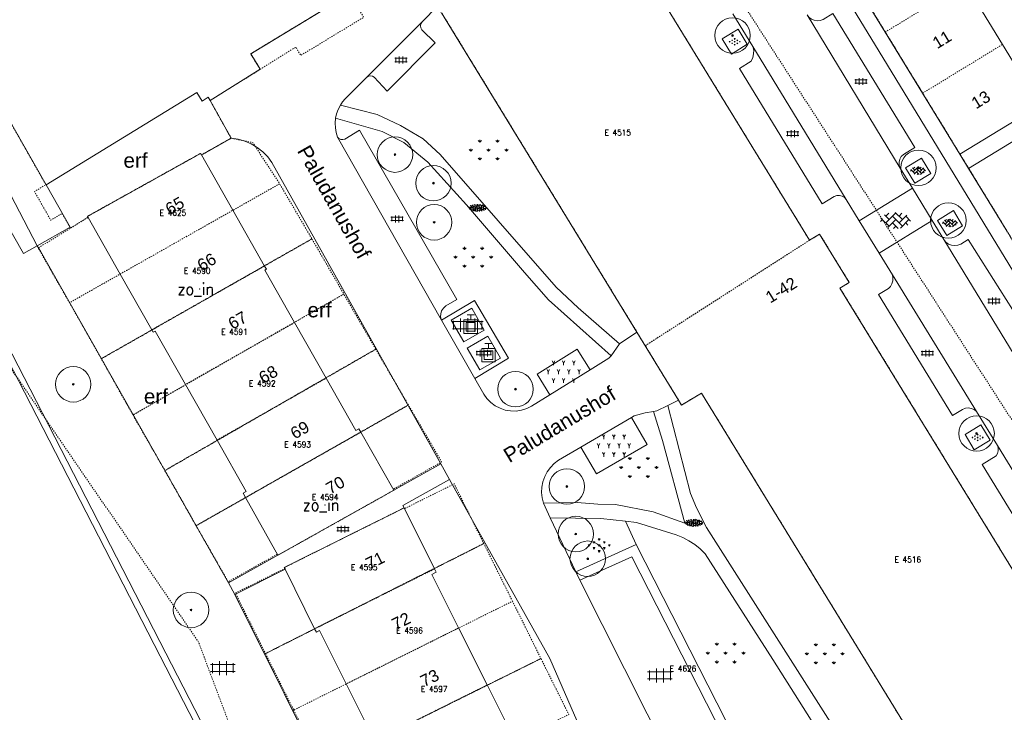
# Model space of a CAD drawing. Header units: metres. Extents: x 148648 to 148948, y 523974 to 524405.
# Tile 19 of 24: x 148797 to 148880, y 524278 to 524336. Entities that reach past the tile are written whole.
import ezdxf
from ezdxf.enums import TextEntityAlignment as Align

# ---------------------------------------------------------------- set-up
doc = ezdxf.new("R2010")
doc.units = ezdxf.units.M
doc.header["$LTSCALE"] = 0.001
doc.header["$MEASUREMENT"] = 0
doc.linetypes.add('DGN Style 2', pattern=[9.752608, 5.851565, -3.901043])
for name, color, linetype, lineweight in [('B-WE-GK-KADEMUUR-GV', 1, 'Continuous', 0), ('B-WE-GR-BEPLANTING_CULTUUR_BODEMBEDEKKER-SV', 102, 'Continuous', 0), ('B-WE-GR-BEPLANTING_CULTUUR_HEESTERS-SV', 102, 'Continuous', 0), ('B-WE-GR-BOOM-S-1000', 102, 'Continuous', 0), ('B-WE-GR-GRAS-GV', 3, 'Continuous', 0), ('B-WE-GR-GRAS-SV', 3, 'Continuous', 0), ('B-WE-GR-HAAG-GV', 102, 'Continuous', 13), ('B-WE-IE-MEUBILAIR_WEGMEUBILAIR-S-1000', 7, 'Continuous', 13), ('B-WE-OG-TOPOGRAFIE-A-1000', 7, 'Continuous', 0), ('B-WE-OG-TOPOGRAFIE-GV', 252, 'DGN Style 2', 0), ('B-WE-OG-TOPOGRAFIE-SV', 252, 'Continuous', 0), ('B-WE-OG-TOPOGRAFIE_BEBOUWING_GEBOUW-GV', 1, 'Continuous', 13), ('B-WE-OG-TOPOGRAFIE_BEBOUWING_LUIFEL-GV', 20, 'DGN Style 2', 0), ('B-WE-OG-TOPOGRAFIE_BEBOUWING_TUSSENMUUR-GV', 1, 'DGN Style 2', 0), ('B-WE-OG-TOPOGRAFIE_HUISNUMMER-A-1000', 7, 'Continuous', 0), ('B-WE-OG-TOPOGRAFIE_STRAATNAAM-A-1000', 7, 'Continuous', 0), ('B-WE-VH-VERHARDING_BETONELEMENT-SV', 252, 'Continuous', 0), ('B-WE-VH-VERHARDING_BETONSTRAATSTEEN-GV', 7, 'Continuous', 0), ('B-WE-VH-VERHARDING_BETONSTRAATSTEEN-SV', 252, 'Continuous', 0), ('B-WE-VH-VERHARDING_HALFVERHARDING_GRIND-GV', 252, 'Continuous', 0), ('B-WE-VH-VERHARDING_HALFVERHARDING_GRIND-SV', 252, 'Continuous', 0), ('B-WE-VH-VERHARDING_STRAATBAKSTEEN-GV', 252, 'Continuous', 0), ('B-WE-VH-VERHARDING_TEGEL-GV', 7, 'Continuous', 0), ('B-WE-VH-VERHARDING_TEGEL-SV', 252, 'Continuous', 0), ('BRK_NUMMER_274', 7, 'Continuous', 0), ('BRK_PERCEEL_274', 4, 'Continuous', 0)]:
    doc.layers.add(name, color=color, linetype=linetype, lineweight=lineweight)
doc.styles.add('IMGEO_Nummeraanduiding_Huisnummer', font='Arial.ttf', dxfattribs={"height": 3.4})
doc.styles.add('IMGEO_OpenbareRuimte_Weg', font='Arial.ttf', dxfattribs={"height": 4.2})
doc.styles.add('Style-Arial', font='Arial.ttf')
doc.styles.add('Style-STANDARD', font='STANDARD.shx')

# ---------------------------------------------------------------- blocks, each defined once
blk = doc.blocks.new('IMGeo-AAP')
at = {"layer": 'B-WE-IE-MEUBILAIR_WEGMEUBILAIR-S-1000'}
for p, q in [((-0.062, 0.2), (0.062, 0.2)), ((0, 0.114), (0, 0.2)), ((-0.114, -0.114), (-0.114, 0.114)), ((-0.114, 0.114), (0.114, 0.114)), ((-0.074, -0.074), (-0.074, 0.074)), ((-0.074, 0.074), (0.074, 0.074)), ((0.074, 0.074), (0.074, -0.074)), ((0.114, 0.114), (0.114, -0.114)), ((0.114, -0.114), (-0.114, -0.114)), ((0.074, -0.074), (-0.074, -0.074))]:
    blk.add_line(p, q, dxfattribs=at)
blk = doc.blocks.new('*U3')
at = {"layer": 'B-WE-GR-BOOM-S-1000', "ltscale": 0.1}
h = blk.add_hatch(color=102, dxfattribs=at)
edge = h.paths.add_edge_path()
edge.add_arc((0, 0), 0.15, 0, 360)
at = {"layer": 'B-WE-GR-BOOM-S-1000', "ltscale": 0.1, "flags": 128}
blk.add_lwpolyline([(0.15, 0, 1), (-0.15, 0, 1)], format="xyb", close=True, dxfattribs=at)
blk = doc.blocks.new('IMGeo-Boom')
at = {"layer": 'B-WE-GR-BOOM-S-1000'}
blk.add_circle((0, 0), 0.3, dxfattribs=at)
at = {"layer": 'B-WE-GR-BOOM-S-1000', "ltscale": 0.1}
blk.add_circle((0, 0), 0.015, dxfattribs=at)
at = {"layer": 'B-WE-GR-BOOM-S-1000', "ltscale": 0.1, "xscale": 0.1, "yscale": 0.1, "zscale": 0.1}
blk.add_blockref('*U3', (0, 0), dxfattribs=at)
blk = doc.blocks.new('IMGeo-Gras')
at = {"layer": 'B-WE-GR-GRAS-SV', "ltscale": 0.1}
for p, q in [((-0.0753, 0.0653), (-0.0753, 0.0853)), ((0.0753, 0.0653), (0.0753, 0.0853)), ((-0.1506, -0.01), (-0.1647, 0.0041)), ((-0.1506, -0.01), (-0.1506, 0.01)), ((-0.1506, -0.01), (-0.1365, 0.0041)), ((-0.0753, 0.0653), (-0.0892, 0.0792)), ((-0.0753, 0.0653), (-0.0612, 0.0794)), ((0, -0.01), (-0.0141, 0.0041)), ((0, -0.01), (0, 0.01)), ((0, -0.01), (0.0141, 0.0041)), ((0.0753, 0.0653), (0.0612, 0.0794)), ((0.0753, 0.0653), (0.0894, 0.0794)), ((0.1506, -0.01), (0.1365, 0.0041)), ((0.1506, -0.01), (0.1506, 0.01)), ((0.1506, -0.01), (0.1647, 0.0041)), ((-0.0753, -0.0853), (-0.0894, -0.0712)), ((-0.0753, -0.0853), (-0.0753, -0.0653)), ((-0.0753, -0.0853), (-0.0612, -0.0712)), ((0.0753, -0.0853), (0.0612, -0.0712)), ((0.0753, -0.0853), (0.0753, -0.0653)), ((0.0753, -0.0853), (0.0894, -0.0712))]:
    blk.add_line(p, q, dxfattribs=at)
blk = doc.blocks.new('IMGeo-Bodembedekkers')
at = {"layer": 'B-WE-GR-BEPLANTING_CULTUUR_BODEMBEDEKKER-SV', "ltscale": 0.1}
for p, q in [((-0.0866, -0.0125), (-0.0938, 0)), ((-0.0866, -0.0125), (-0.0794, 0)), ((-0.0433, 0.0125), (-0.0505, 0.025)), ((-0.0361, 0.025), (-0.0505, 0.025)), ((-0.0433, 0.0125), (-0.0361, 0.025)), ((0, 0.0375), (-0.0072, 0.05)), ((0.0072, 0.05), (-0.0072, 0.05)), ((0, -0.0125), (-0.0072, 0)), ((0.0072, 0), (-0.0072, 0)), ((0, 0.0375), (0.0072, 0.05)), ((0, -0.0125), (0.0072, 0)), ((0.0433, 0.0125), (0.0361, 0.025)), ((0.0505, 0.025), (0.0361, 0.025)), ((0.0433, 0.0125), (0.0505, 0.025)), ((0.0938, 0), (0.0794, 0)), ((0.0866, -0.0125), (0.0938, 0)), ((-0.0794, 0), (-0.0938, 0)), ((-0.0433, -0.0375), (-0.0505, -0.025)), ((-0.0361, -0.025), (-0.0505, -0.025)), ((-0.0433, -0.0375), (-0.0361, -0.025)), ((0, -0.0625), (-0.0072, -0.05)), ((0.0072, -0.05), (-0.0072, -0.05)), ((0, -0.0625), (0.0072, -0.05)), ((0.0433, -0.0375), (0.0361, -0.025)), ((0.0505, -0.025), (0.0361, -0.025)), ((0.0433, -0.0375), (0.0505, -0.025)), ((0.0866, -0.0125), (0.0794, 0))]:
    blk.add_line(p, q, dxfattribs=at)
blk = doc.blocks.new('IMGeo-Heesters')
at = {"layer": 'B-WE-GR-BEPLANTING_CULTUUR_HEESTERS-SV'}
for p, q in [((-0.0866, 0.075), (-0.0974, 0.0938)), ((-0.0866, 0.075), (-0.0758, 0.0938)), ((0, 0.075), (-0.0108, 0.0938)), ((0, 0.075), (0.0108, 0.0938)), ((0.0866, 0.075), (0.0758, 0.0938)), ((0.0866, 0.075), (0.0974, 0.0938)), ((-0.1299, 0), (-0.1407, 0.0188)), ((-0.1299, 0), (-0.1191, 0.0188)), ((-0.0866, 0.075), (-0.0866, 0.0562)), ((-0.0433, 0), (-0.0541, 0.0188)), ((-0.0433, 0), (-0.0325, 0.0188)), ((0, 0.075), (0, 0.0562)), ((0.0433, 0), (0.0325, 0.0188)), ((0.0433, 0), (0.0541, 0.0188)), ((0.0866, 0.075), (0.0866, 0.0562)), ((0.1299, 0), (0.1191, 0.0188)), ((0.1299, 0), (0.1407, 0.0188)), ((-0.1299, 0), (-0.1299, -0.0188)), ((-0.0866, -0.075), (-0.0974, -0.0562)), ((-0.0866, -0.075), (-0.0758, -0.0562)), ((-0.0866, -0.075), (-0.0866, -0.0938)), ((-0.0433, 0), (-0.0433, -0.0188)), ((0, -0.075), (-0.0108, -0.0562)), ((0, -0.075), (0.0108, -0.0562)), ((0, -0.075), (0, -0.0938)), ((0.0433, 0), (0.0433, -0.0188)), ((0.0866, -0.075), (0.0758, -0.0562)), ((0.0866, -0.075), (0.0974, -0.0562)), ((0.0866, -0.075), (0.0866, -0.0938)), ((0.1299, 0), (0.1299, -0.0188))]:
    blk.add_line(p, q, dxfattribs=at)
blk = doc.blocks.new('IMGeo-Erf')
at = {"layer": 'B-WE-OG-TOPOGRAFIE-SV', "style": 'Style-Arial'}
blk.add_text('erf', height=0.25, dxfattribs=at).set_placement((-0.027, 0), align=Align.MIDDLE_CENTER)
blk = doc.blocks.new('IMGeo-Betonelement')
at = {"layer": 'B-WE-VH-VERHARDING_BETONELEMENT-SV'}
for p, q in [((-0.217, 0.05), (-0.2, 0.05)), ((-0.2, 0.05), (-0.2, 0.06)), ((-0.2, -0.05), (-0.2, 0.05)), ((-0.2, 0.05), (-0.1, 0.05)), ((-0.1, 0.05), (-0.1, 0.092)), ((-0.1, -0.05), (-0.1, 0.05)), ((-0.1, 0.05), (0, 0.05)), ((0, 0.05), (0, 0.1)), ((0, -0.05), (0, 0.05)), ((0, 0.05), (0.1, 0.05)), ((0.1, 0.05), (0.1, 0.092)), ((0.1, -0.05), (0.1, 0.05)), ((0.1, 0.05), (0.2, 0.05)), ((0.2, 0.05), (0.2, 0.06)), ((0.2, -0.05), (0.2, 0.05)), ((0.2, 0.05), (0.217, 0.05)), ((-0.217, -0.05), (-0.2, -0.05)), ((-0.2, -0.06), (-0.2, -0.05)), ((-0.2, -0.05), (-0.1, -0.05)), ((-0.1, -0.092), (-0.1, -0.05)), ((-0.1, -0.05), (0, -0.05)), ((0, -0.1), (0, -0.05)), ((0, -0.05), (0.1, -0.05)), ((0.1, -0.092), (0.1, -0.05)), ((0.1, -0.05), (0.2, -0.05)), ((0.2, -0.06), (0.2, -0.05)), ((0.2, -0.05), (0.217, -0.05))]:
    blk.add_line(p, q, dxfattribs=at)
blk = doc.blocks.new('IMGeo-Betonstraatstenen')
at = {"layer": 'B-WE-VH-VERHARDING_BETONSTRAATSTEEN-SV'}
for p, q in [((-0.216, -0.014), (-0.186, 0.016)), ((-0.208, 0.037), (-0.093, -0.078)), ((-0.158, 0.081), (-0.093, 0.016)), ((-0.14, -0.031), (0, 0.109)), ((-0.14, 0.062), (-0.098, 0.104)), ((-0.111, -0.096), (0, 0.016)), ((-0.047, 0.062), (0.093, -0.078)), ((-0.006, 0.115), (0.093, 0.016)), ((0.047, 0.062), (0.088, 0.104)), ((0.047, -0.031), (0.155, 0.077)), ((0.066, -0.104), (0.186, 0.016)), ((0.14, 0.062), (0.208, -0.006)), ((-0.047, -0.031), (0.032, -0.109)), ((-0.032, -0.11), (0, -0.078)), ((0.14, -0.031), (0.171, -0.062))]:
    blk.add_line(p, q, dxfattribs=at)
blk = doc.blocks.new('IMGeo-Grind')
at = {"layer": 'B-WE-VH-VERHARDING_HALFVERHARDING_GRIND-SV', "ltscale": 0.1}
for p, q in [((-0.246, 0.032), (-0.236, 0.014)), ((-0.236, 0.013), (-0.212, 0.006)), ((-0.21, 0.004), (-0.23, -0.003)), ((-0.188, 0.049), (-0.212, 0.056)), ((-0.212, 0.006), (-0.188, 0.013)), ((-0.197, -0.006), (-0.211, 0.002)), ((-0.193, 0.055), (-0.194, 0.071)), ((-0.178, 0.044), (-0.193, 0.053)), ((-0.189, 0.012), (-0.179, 0.03)), ((-0.178, 0.032), (-0.188, 0.05)), ((-0.18, -0.006), (-0.163, 0.008)), ((-0.178, 0.046), (-0.158, 0.052)), ((-0.172, 0.027), (-0.171, 0.046)), ((-0.17, 0.044), (-0.155, 0.052)), ((-0.157, 0.011), (-0.17, 0.025)), ((-0.144, 0.002), (-0.165, 0.009)), ((-0.159, 0.012), (-0.14, 0.006)), ((-0.158, 0.053), (-0.145, 0.068)), ((-0.138, 0.047), (-0.156, 0.052)), ((-0.146, 0.068), (-0.147, 0.085)), ((-0.128, -0.022), (-0.141, 0.002)), ((-0.14, 0.006), (-0.125, 0.013)), ((-0.121, 0.029), (-0.136, 0.046)), ((-0.134, 0.057), (-0.131, 0.084)), ((-0.133, 0.056), (-0.12, 0.033)), ((-0.118, 0.011), (-0.128, -0.007)), ((-0.125, 0.015), (-0.124, 0.031)), ((-0.12, 0.032), (-0.099, 0.025)), ((-0.093, 0.02), (-0.117, 0.012)), ((-0.099, 0.026), (-0.082, 0.04)), ((-0.069, 0.012), (-0.093, 0.019)), ((-0.079, 0.068), (-0.092, 0.091)), ((-0.083, 0.039), (-0.08, 0.066)), ((-0.068, 0.1), (-0.078, 0.082)), ((-0.078, 0.084), (-0.068, 0.066)), ((-0.075, 0.034), (-0.061, 0.05)), ((-0.074, 0.018), (-0.075, 0.034)), ((-0.059, 0.007), (-0.074, 0.016)), ((-0.06, -0.005), (-0.069, 0.013)), ((-0.068, 0.065), (-0.044, 0.058)), ((-0.042, 0.056), (-0.062, 0.05)), ((-0.059, 0.009), (-0.039, 0.015)), ((-0.053, -0.009), (-0.052, 0.009)), ((-0.051, 0.008), (-0.037, 0.015)), ((-0.044, 0.058), (-0.02, 0.066)), ((-0.029, 0.046), (-0.043, 0.054)), ((-0.039, 0.016), (-0.026, 0.031)), ((-0.02, 0.01), (-0.037, 0.015)), ((-0.027, 0.031), (-0.029, 0.048)), ((-0.021, 0.065), (-0.011, 0.082)), ((-0.01, 0.084), (-0.02, 0.102)), ((-0.002, -0.008), (-0.017, 0.009)), ((-0.015, 0.02), (-0.012, 0.047)), ((-0.014, 0.02), (-0.001, -0.004)), ((-0.012, 0.046), (0.005, 0.061)), ((-0.004, 0.08), (-0.002, 0.098)), ((0.011, 0.063), (-0.002, 0.077)), ((0.025, 0.054), (0.003, 0.061)), ((0.009, 0.064), (0.028, 0.058)), ((0.02, -0.011), (0.037, 0.003)), ((0.04, 0.031), (0.027, 0.054)), ((0.028, 0.058), (0.043, 0.066)), ((0.047, 0.081), (0.032, 0.098)), ((0.036, 0.002), (0.039, 0.029)), ((0.05, 0.063), (0.041, 0.046)), ((0.041, 0.047), (0.051, 0.03)), ((0.043, 0.067), (0.044, 0.083)), ((0.044, -0.003), (0.057, 0.013)), ((0.048, 0.084), (0.069, 0.078)), ((0.075, 0.072), (0.051, 0.064)), ((0.051, 0.028), (0.075, 0.021)), ((0.076, 0.019), (0.057, 0.013)), ((0.069, 0.078), (0.086, 0.093)), ((0.099, 0.064), (0.075, 0.071)), ((0.075, 0.021), (0.099, 0.029)), ((0.09, 0.009), (0.076, 0.017)), ((0.092, -0.006), (0.09, 0.012)), ((0.094, 0.07), (0.093, 0.086)), ((0.109, 0.06), (0.094, 0.068)), ((0.098, 0.028), (0.108, 0.046)), ((0.108, 0.047), (0.099, 0.065)), ((0.104, -0.017), (0.107, 0.01)), ((0.107, 0.009), (0.124, 0.024)), ((0.109, 0.062), (0.129, 0.068)), ((0.115, 0.043), (0.116, 0.061)), ((0.117, 0.06), (0.132, 0.067)), ((0.13, 0.026), (0.117, 0.041)), ((0.143, 0.017), (0.122, 0.024)), ((0.127, 0.027), (0.147, 0.021)), ((0.129, 0.068), (0.142, 0.083)), ((0.149, 0.062), (0.131, 0.067)), ((0.159, -0.006), (0.146, 0.017)), ((0.147, 0.021), (0.162, 0.029)), ((0.166, 0.044), (0.151, 0.061)), ((0.154, 0.072), (0.167, 0.048)), ((0.169, 0.026), (0.159, 0.009)), ((0.16, 0.01), (0.17, -0.007)), ((0.162, 0.03), (0.163, 0.047)), ((0.167, 0.047), (0.188, 0.041)), ((0.194, 0.035), (0.17, 0.027)), ((0.188, 0.041), (0.205, 0.056)), ((0.218, 0.027), (0.194, 0.034)), ((0.213, 0.034), (0.211, 0.049)), ((0.228, 0.023), (0.213, 0.031)), ((0.227, 0.01), (0.217, 0.028)), ((0.217, -0.009), (0.227, 0.009)), ((0.233, 0.006), (0.235, 0.024)), ((0.249, -0.011), (0.236, 0.004)), ((-0.243, -0.018), (-0.229, -0.002)), ((-0.227, -0.043), (-0.207, -0.037)), ((-0.22, -0.045), (-0.205, -0.037)), ((-0.207, -0.036), (-0.194, -0.021)), ((-0.188, -0.043), (-0.205, -0.037)), ((-0.195, -0.021), (-0.197, -0.004)), ((-0.17, -0.06), (-0.185, -0.043)), ((-0.183, -0.033), (-0.18, -0.006)), ((-0.182, -0.033), (-0.169, -0.056)), ((-0.174, -0.075), (-0.173, -0.058)), ((-0.17, -0.057), (-0.148, -0.064)), ((-0.142, -0.07), (-0.166, -0.077)), ((-0.148, -0.063), (-0.131, -0.049)), ((-0.118, -0.078), (-0.142, -0.07)), ((-0.132, -0.05), (-0.129, -0.023)), ((-0.127, -0.005), (-0.117, -0.023)), ((-0.123, -0.071), (-0.125, -0.055)), ((-0.124, -0.055), (-0.111, -0.039)), ((-0.108, -0.082), (-0.123, -0.073)), ((-0.109, -0.094), (-0.119, -0.076)), ((-0.117, -0.024), (-0.093, -0.031)), ((-0.092, -0.033), (-0.111, -0.039)), ((-0.108, -0.08), (-0.089, -0.074)), ((-0.103, -0.099), (-0.101, -0.08)), ((-0.101, -0.082), (-0.086, -0.074)), ((-0.093, -0.031), (-0.069, -0.023)), ((-0.078, -0.043), (-0.092, -0.035)), ((-0.088, -0.073), (-0.076, -0.058)), ((-0.069, -0.08), (-0.086, -0.074)), ((-0.076, -0.058), (-0.078, -0.041)), ((-0.07, -0.024), (-0.06, -0.007)), ((-0.051, -0.097), (-0.066, -0.08)), ((-0.064, -0.069), (-0.061, -0.043)), ((-0.063, -0.07), (-0.05, -0.093)), ((-0.061, -0.043), (-0.044, -0.028)), ((-0.038, -0.026), (-0.051, -0.012)), ((-0.051, -0.094), (-0.03, -0.101)), ((-0.025, -0.035), (-0.046, -0.028)), ((-0.041, -0.025), (-0.021, -0.031)), ((-0.029, -0.1), (-0.012, -0.086)), ((-0.01, -0.058), (-0.023, -0.035)), ((-0.021, -0.031), (-0.006, -0.024)), ((-0.013, -0.087), (-0.01, -0.06)), ((0.001, -0.026), (-0.009, -0.044)), ((-0.008, -0.042), (0.002, -0.06)), ((-0.006, -0.022), (-0.005, -0.006)), ((-0.004, -0.108), (-0.006, -0.092)), ((-0.005, -0.092), (0.008, -0.076)), ((-0.001, -0.005), (0.02, -0.011)), ((0.026, -0.017), (0.002, -0.025)), ((0.002, -0.061), (0.026, -0.068)), ((0.027, -0.07), (0.008, -0.076)), ((0.05, -0.025), (0.026, -0.018)), ((0.026, -0.068), (0.05, -0.06)), ((0.041, -0.08), (0.027, -0.072)), ((0.043, -0.095), (0.041, -0.078)), ((0.045, -0.019), (0.043, -0.003)), ((0.06, -0.029), (0.045, -0.021)), ((0.059, -0.042), (0.049, -0.024)), ((0.049, -0.061), (0.059, -0.044)), ((0.055, -0.106), (0.057, -0.079)), ((0.058, -0.08), (0.075, -0.065)), ((0.06, -0.028), (0.079, -0.021)), ((0.065, -0.046), (0.067, -0.028)), ((0.067, -0.029), (0.082, -0.022)), ((0.081, -0.063), (0.068, -0.049)), ((0.094, -0.072), (0.073, -0.065)), ((0.078, -0.062), (0.098, -0.068)), ((0.08, -0.021), (0.093, -0.006)), ((0.099, -0.027), (0.082, -0.022)), ((0.109, -0.095), (0.096, -0.072)), ((0.098, -0.068), (0.113, -0.06)), ((0.117, -0.045), (0.102, -0.028)), ((0.105, -0.017), (0.118, -0.041)), ((0.12, -0.063), (0.11, -0.081)), ((0.111, -0.079), (0.121, -0.097)), ((0.112, -0.059), (0.114, -0.043)), ((0.117, -0.042), (0.139, -0.048)), ((0.145, -0.054), (0.121, -0.062)), ((0.139, -0.048), (0.156, -0.033)), ((0.168, -0.062), (0.145, -0.055)), ((0.155, -0.035), (0.158, -0.008)), ((0.164, -0.056), (0.162, -0.04)), ((0.163, -0.04), (0.176, -0.024)), ((0.179, -0.066), (0.164, -0.058)), ((0.178, -0.079), (0.168, -0.061)), ((0.17, -0.009), (0.194, -0.016)), ((0.195, -0.018), (0.176, -0.024)), ((0.179, -0.064), (0.198, -0.058)), ((0.194, -0.016), (0.218, -0.008)), ((0.209, -0.028), (0.195, -0.02)), ((0.199, -0.058), (0.211, -0.043)), ((0.211, -0.043), (0.209, -0.025)), ((0.223, -0.054), (0.225, -0.027)), ((0.226, -0.028), (0.243, -0.013))]:
    blk.add_line(p, q, dxfattribs=at)
blk = doc.blocks.new('IMGeo-Tegels')
at = {"layer": 'B-WE-VH-VERHARDING_TEGEL-SV'}
for p, q in [((-0.173, 0.05), (0.173, 0.05)), ((-0.145, 0.069), (-0.145, -0.069)), ((-0.048, 0.098), (-0.048, -0.098)), ((0.05, 0.098), (0.05, -0.098)), ((0.147, 0.068), (0.147, -0.068)), ((-0.175, -0.048), (0.175, -0.048))]:
    blk.add_line(p, q, dxfattribs=at)

msp = doc.modelspace()

# ---------------------------------------------------------------- linework, layer by layer
at = {"layer": 'B-WE-GK-KADEMUUR-GV', "flags": 128}
for points in [[(148782.967, 524332.961), (148797.008, 524305.849), (148808.982, 524282.515), (148814.397, 524271.996), (148816.831, 524267.268), (148817.677, 524265.197), (148823.008, 524252.146), (148829.37, 524236.379), (148835.656, 524220.949), (148836.686, 524218.467)], [(148837.176, 524218.676), (148836.166, 524221.157), (148829.88, 524236.585), (148823.518, 524252.353), (148818.186, 524265.405), (148817.331, 524267.498), (148814.886, 524272.248), (148809.472, 524282.766), (148797.496, 524306.101), (148793.432, 524313.95), (148783.51, 524333.108)]]:
    msp.add_lwpolyline(points, dxfattribs=at)
at = {"layer": 'B-WE-GR-GRAS-GV', "flags": 128}
for points in [[(148831.038, 524336.037), (148831.003, 524335.858), (148831.036, 524335.679), (148831.132, 524335.524)], [(148841.96, 524304.642), (148840.873, 524306.391), (148844.271, 524308.502), (148845.358, 524306.753)], [(148848.841, 524302.699), (148850.166, 524300.431), (148845.89, 524297.934), (148844.565, 524300.202)], [(148848.352, 524293.936), (148849.237, 524291.976)]]:
    msp.add_lwpolyline(points, dxfattribs=at)
at = {"layer": 'B-WE-GR-HAAG-GV', "flags": 128}
for points in [[(148849.237, 524291.976), (148844.151, 524289.661)], [(148859.098, 524272.641), (148849.237, 524291.976)], [(148844.494, 524288.938), (148848.872, 524290.931), (148858.019, 524272.996), (148854.488, 524271.233), (148854.281, 524271.073), (148854.118, 524270.869), (148854.008, 524270.632), (148853.957, 524270.375), (148853.968, 524270.114)], [(148844.151, 524289.661), (148844.494, 524288.938)]]:
    msp.add_lwpolyline(points, dxfattribs=at)
at = {"layer": 'B-WE-IE-MEUBILAIR_WEGMEUBILAIR-S-1000'}
for p in [(148812.341, 524313.581), (148822.933, 524295.318)]:
    msp.add_point(p, dxfattribs=at)
at = {"layer": 'B-WE-OG-TOPOGRAFIE-GV', "flags": 128}
for points in [[(148814.987, 524326.351), (148812.487, 524324.933)], [(148802.888, 524319.645), (148801.407, 524318.737), (148801.365, 524318.813)]]:
    msp.add_lwpolyline(points, dxfattribs=at)
at = {"layer": 'B-WE-OG-TOPOGRAFIE_BEBOUWING_GEBOUW-GV', "flags": 128}
for points in [[(148893.62, 524269.381), (148866.484, 524313.665), (148867.267, 524314.144), (148864.76, 524318.235), (148863.91, 524317.714), (148846.846, 524345.562)], [(148813.219, 524329.536), (148817.454, 524332.179), (148816.649, 524333.49), (148829.978, 524341.574), (148832.454, 524337.521)], [(148867.155, 524340.499), (148870.313, 524335.328)], [(148880.238, 524334.288), (148877.079, 524339.46)], [(148832.79, 524336.972), (148849.313, 524309.932)], [(148870.313, 524335.328), (148873.472, 524330.156)], [(148876.63, 524324.985), (148883.396, 524329.117), (148880.238, 524334.288)], [(148799.336, 524322.393), (148812.095, 524330.211), (148812.534, 524329.495), (148813.062, 524329.819), (148813.219, 524329.536)], [(148873.472, 524330.156), (148876.63, 524324.985)], [(148795.503, 524329.157), (148799.336, 524322.393)], [(148887.58, 524322.915), (148884.419, 524328.089), (148877.366, 524323.78)], [(148812.487, 524324.933), (148812.412, 524325.064), (148802.839, 524319.732), (148802.888, 524319.645)], [(148815.142, 524320.25), (148812.487, 524324.933)], [(148877.366, 524323.78), (148880.527, 524318.606)], [(148802.888, 524319.645), (148805.608, 524314.847)], [(148817.816, 524315.532), (148815.142, 524320.25)], [(148820.353, 524310.737), (148817.837, 524315.176), (148817.974, 524315.254), (148817.816, 524315.532)], [(148805.608, 524314.847), (148808.282, 524310.129)], [(148823.022, 524306.028), (148820.353, 524310.737)], [(148808.282, 524310.129), (148808.4, 524309.922), (148808.574, 524310.021), (148811.13, 524305.51)], [(148849.313, 524309.932), (148852.832, 524304.173)], [(148811.13, 524305.51), (148813.799, 524300.801)], [(148825.961, 524301.472), (148825.803, 524301.751), (148825.533, 524301.598), (148823.022, 524306.028)], [(148852.832, 524304.173), (148853.081, 524303.766), (148854.772, 524304.78), (148878.475, 524266.098)], [(148828.749, 524296.552), (148825.961, 524301.472)], [(148813.799, 524300.801), (148816.27, 524296.443), (148816.009, 524296.295), (148816.206, 524295.943)], [(148818.949, 524291.054), (148828.749, 524296.552)], [(148816.206, 524295.943), (148818.949, 524291.054)], [(148829.62, 524295.061), (148819.48, 524290.004), (148819.55, 524289.864)], [(148832.197, 524289.896), (148829.62, 524295.061)], [(148819.55, 524289.864), (148822.057, 524284.838)], [(148834.232, 524284.903), (148831.974, 524289.429), (148832.339, 524289.611), (148832.197, 524289.896)], [(148822.057, 524284.838), (148822.199, 524284.554), (148822.467, 524284.688), (148824.725, 524280.161)], [(148836.64, 524280.073), (148834.232, 524284.903)], [(148824.725, 524280.161), (148827.133, 524275.332)], [(148839.322, 524275.425), (148839.18, 524275.71), (148838.889, 524275.565), (148836.64, 524280.073)]]:
    msp.add_lwpolyline(points, dxfattribs=at)
at = {"layer": 'B-WE-OG-TOPOGRAFIE_BEBOUWING_LUIFEL-GV', "flags": 128}
msp.add_lwpolyline([(148817.454, 524332.179), (148820.462, 524334.057), (148820.89, 524333.36), (148826.207, 524336.585), (148825.738, 524337.349), (148830.676, 524340.431), (148829.978, 524341.574), (148816.649, 524333.49), (148817.454, 524332.179)], dxfattribs=at)
at = {"layer": 'B-WE-OG-TOPOGRAFIE_BEBOUWING_TUSSENMUUR-GV', "flags": 128}
for points in [[(148870.313, 524335.328), (148877.079, 524339.46)], [(148873.472, 524330.156), (148880.238, 524334.288)], [(148805.608, 524314.847), (148815.142, 524320.25)], [(148808.282, 524310.129), (148817.816, 524315.532)], [(148820.353, 524310.737), (148811.13, 524305.51)], [(148813.799, 524300.801), (148823.022, 524306.028)], [(148825.961, 524301.472), (148816.206, 524295.943)], [(148822.057, 524284.838), (148832.197, 524289.896)], [(148834.232, 524284.903), (148824.725, 524280.161)], [(148836.64, 524280.073), (148827.133, 524275.332)]]:
    msp.add_lwpolyline(points, dxfattribs=at)
at = {"layer": 'B-WE-VH-VERHARDING_BETONSTRAATSTEEN-GV', "flags": 128}
for points in [[(148832.454, 524337.521), (148831.136, 524336.191)], [(148826.48, 524331.517), (148831.136, 524336.191)], [(148826.48, 524331.517), (148824.648, 524329.692), (148824.423, 524329.429), (148824.23, 524329.141)], [(148814.987, 524326.351), (148813.219, 524329.536)], [(148823.831, 524328.031), (148823.916, 524328.417), (148824.05, 524328.789), (148824.23, 524329.141)], [(148823.831, 524328.031), (148823.795, 524327.633), (148823.812, 524327.234), (148823.879, 524326.84), (148823.991, 524326.442)], [(148832.72, 524298.778), (148818.438, 524324.301), (148818.084, 524324.778), (148817.671, 524325.205), (148817.205, 524325.573), (148816.694, 524325.876), (148816.148, 524326.109), (148815.575, 524326.269), (148814.987, 524326.351)], [(148832.773, 524310.958), (148823.991, 524326.442)], [(148872.61, 524322.125), (148874.29, 524319.374)], [(148869.793, 524316.618), (148868.109, 524319.367)], [(148835.614, 524306.004), (148832.773, 524310.958)], [(148847.851, 524308.953), (148849.313, 524309.932)], [(148847.851, 524308.953), (148847.143, 524307.936)], [(148845.358, 524306.753), (148846.928, 524307.728), (148847.143, 524307.936)], [(148841.96, 524304.642), (148845.358, 524306.753)], [(148835.614, 524306.004), (148836.366, 524304.692), (148836.631, 524304.313), (148836.953, 524303.981), (148837.323, 524303.704), (148837.733, 524303.488), (148838.171, 524303.34), (148838.627, 524303.263), (148839.089, 524303.258), (148839.547, 524303.327), (148839.988, 524303.466), (148840.401, 524303.674), (148841.96, 524304.642)], [(148850.704, 524303.226), (148851.005, 524303.279), (148851.927, 524303.729)], [(148852.832, 524304.173), (148851.927, 524303.729)], [(148850.704, 524303.226), (148850.016, 524303.092), (148849.09, 524302.845), (148848.841, 524302.699)], [(148848.841, 524302.699), (148844.565, 524300.202)], [(148844.565, 524300.202), (148842.677, 524299.099), (148842.314, 524298.818), (148841.995, 524298.488), (148841.727, 524298.116), (148841.515, 524297.709), (148841.363, 524297.276), (148841.274, 524296.826), (148841.251, 524296.368), (148841.294, 524295.911), (148841.402, 524295.465)], [(148832.72, 524298.778), (148833.454, 524297.469)], [(148858.417, 524230.1), (148863.186, 524231.986), (148862.531, 524233.512), (148857.206, 524245.923), (148848.595, 524267.025), (148841.942, 524282.324), (148833.454, 524297.469)], [(148841.987, 524294.23), (148841.402, 524295.465)], [(148841.987, 524294.23), (148844.151, 524289.661)], [(148853.968, 524270.114), (148844.494, 524288.938)]]:
    msp.add_lwpolyline(points, dxfattribs=at)
at = {"layer": 'B-WE-VH-VERHARDING_HALFVERHARDING_GRIND-GV', "flags": 128}
for points in [[(148824.23, 524329.141), (148827.333, 524328.352), (148829.325, 524327.424), (148831.241, 524326.298), (148832.661, 524324.972), (148842.469, 524313.733), (148844.355, 524311.986), (148847.851, 524308.953)], [(148847.143, 524307.936), (148841.832, 524312.674), (148839.792, 524314.974), (148834.885, 524320.711), (148831.627, 524324.312), (148829.594, 524325.977), (148827.763, 524326.913), (148823.831, 524328.031)], [(148851.927, 524303.729), (148853.829, 524296.292), (148854.351, 524295.062), (148855.201, 524293.393), (148866.847, 524275.103)], [(148841.402, 524295.465), (148844.253, 524295.516), (148845.992, 524295.378), (148847.486, 524295.342), (148850.681, 524294.728), (148853.376, 524293.767), (148851.479, 524300.759), (148850.704, 524303.226)], [(148848.352, 524293.936), (148846.259, 524294.168), (148841.987, 524294.23)], [(148865.271, 524275.165), (148860.798, 524282.224), (148855.07, 524291.167), (148854.652, 524291.583), (148854.197, 524291.957), (148853.707, 524292.285), (148853.187, 524292.565), (148852.643, 524292.792), (148849.275, 524293.834), (148848.352, 524293.936)]]:
    msp.add_lwpolyline(points, dxfattribs=at)
at = {"layer": 'B-WE-VH-VERHARDING_STRAATBAKSTEEN-GV', "flags": 128}
for points in [[(148919.175, 524255.366), (148918.165, 524254.744), (148904.198, 524277.403), (148887.82, 524304.13), (148869.091, 524334.843), (148854.052, 524359.495), (148855.151, 524360.154)], [(148859.128, 524334.107), (148857.424, 524336.887)], [(148871.576, 524323.82), (148863.709, 524336.778)], [(148859.128, 524334.107), (148867.01, 524321.161)], [(148876.63, 524324.985), (148877.366, 524323.78)], [(148872.61, 524322.125), (148871.576, 524323.82)], [(148868.109, 524319.367), (148872.61, 524322.125)], [(148868.109, 524319.367), (148867.01, 524321.161)], [(148869.793, 524316.618), (148874.29, 524319.374)], [(148874.29, 524319.374), (148875.272, 524317.766)], [(148882.545, 524305.837), (148875.272, 524317.766)], [(148870.916, 524314.786), (148869.793, 524316.618)], [(148878.026, 524303.226), (148870.916, 524314.786)], [(148879.799, 524300.333), (148878.026, 524303.226)], [(148879.799, 524300.333), (148886.871, 524288.784)]]:
    msp.add_lwpolyline(points, dxfattribs=at)
at = {"layer": 'B-WE-VH-VERHARDING_TEGEL-GV', "flags": 128}
for points in [[(148798.59, 524317.24), (148787.737, 524338.117), (148785.841, 524337.244)], [(148831.136, 524336.191), (148831.038, 524336.037)], [(148863.709, 524336.778), (148863.87, 524336.578), (148864.075, 524336.423), (148864.313, 524336.325), (148864.567, 524336.289), (148864.822, 524336.317), (148865.063, 524336.407), (148865.876, 524336.904), (148872.805, 524325.559), (148871.844, 524324.972), (148871.669, 524324.788), (148871.549, 524324.564), (148871.491, 524324.316), (148871.5, 524324.063), (148871.576, 524323.82)], [(148831.132, 524335.524), (148832.241, 524334.418), (148828.195, 524330.343), (148827.083, 524331.507), (148826.945, 524331.599), (148826.784, 524331.633), (148826.621, 524331.604), (148826.48, 524331.517)], [(148831.132, 524335.524), (148831.036, 524335.679), (148831.003, 524335.858), (148831.038, 524336.037)], [(148857.3, 524333.474), (148858.646, 524334.295), (148857.866, 524335.576), (148856.519, 524334.756), (148857.3, 524333.474)], [(148798.59, 524317.24), (148797.433, 524316.584), (148787.563, 524333.916)], [(148867.01, 524321.161), (148866.854, 524321.321), (148866.66, 524321.433), (148866.444, 524321.49), (148866.22, 524321.487), (148866.005, 524321.425), (148864.991, 524320.804), (148857.973, 524332.256), (148858.984, 524332.875), (148859.114, 524333.165), (148859.183, 524333.476), (148859.188, 524333.794), (148859.128, 524334.107)], [(148823.991, 524326.442), (148824.106, 524326.313), (148824.261, 524326.237), (148824.433, 524326.225), (148824.597, 524326.278), (148825.858, 524327.023), (148834.071, 524312.694), (148833.138, 524312.157), (148832.939, 524311.975), (148832.795, 524311.747), (148832.716, 524311.489), (148832.709, 524311.22), (148832.773, 524310.958)], [(148873.379, 524324.648), (148872.033, 524323.828), (148872.813, 524322.547), (148874.16, 524323.367), (148873.379, 524324.648)], [(148799.336, 524322.393), (148801.365, 524318.813)], [(148876.079, 524320.216), (148874.732, 524319.395), (148875.513, 524318.114), (148876.86, 524318.935), (148876.079, 524320.216)], [(148801.365, 524318.813), (148798.59, 524317.24)], [(148798.59, 524317.24), (148798.878, 524316.777), (148814.783, 524288.717)], [(148875.272, 524317.766), (148875.441, 524317.555), (148875.658, 524317.394), (148875.908, 524317.291), (148876.176, 524317.254), (148876.445, 524317.284), (148876.697, 524317.381), (148877.334, 524317.77), (148883.76, 524307.629), (148882.867, 524307.084), (148882.693, 524306.876), (148882.569, 524306.636), (148882.502, 524306.373), (148882.493, 524306.103), (148882.545, 524305.837)], [(148878.026, 524303.226), (148877.826, 524303.382), (148877.593, 524303.481), (148877.342, 524303.518), (148877.09, 524303.49), (148876.853, 524303.399), (148876.007, 524302.881), (148869.741, 524313.107), (148870.577, 524313.619), (148870.747, 524313.81), (148870.871, 524314.033), (148870.943, 524314.279), (148870.958, 524314.534), (148870.916, 524314.786)], [(148832.773, 524310.958), (148835.571, 524312.609), (148838.462, 524307.744), (148835.614, 524306.004)], [(148833.604, 524310.958), (148834.669, 524309.102), (148836.404, 524310.097), (148835.339, 524311.953), (148833.604, 524310.958)], [(148834.961, 524308.591), (148836.026, 524306.735), (148837.761, 524307.729), (148836.696, 524309.586), (148834.961, 524308.591)], [(148877.844, 524299.985), (148879.191, 524300.806), (148878.41, 524302.087), (148877.063, 524301.266), (148877.844, 524299.985)], [(148886.871, 524288.784), (148886.615, 524288.899), (148886.34, 524288.954), (148886.059, 524288.947), (148885.787, 524288.878), (148884.885, 524288.325), (148878.507, 524298.734), (148879.698, 524299.464), (148879.817, 524299.661), (148879.876, 524299.884), (148879.87, 524300.114), (148879.799, 524300.333)], [(148828.749, 524296.552), (148832.72, 524298.778)], [(148833.454, 524297.469), (148829.506, 524295.257), (148829.62, 524295.061)], [(148814.783, 524288.717), (148818.949, 524291.054)], [(148819.55, 524289.864), (148815.299, 524287.744)], [(148815.299, 524287.744), (148814.783, 524288.717)], [(148815.299, 524287.744), (148832.003, 524254.214), (148843.657, 524224.743)]]:
    msp.add_lwpolyline(points, dxfattribs=at)
at = {"layer": 'BRK_PERCEEL_274', "linetype": 'DGN Style 2', "lineweight": 0, "flags": 128}
for points in [[(148939.557, 524247.856), (148939.252, 524248.358), (148865.948, 524368.162), (148854.522, 524361.184), (148919.175, 524255.366), (148920.14, 524255.954), (148930.599, 524238.829), (148939.545, 524244.369), (148941.128, 524245.3), (148939.595, 524247.795)], [(148901.047, 524269.023), (148901.513, 524268.279), (148923.167, 524233.684), (148930.599, 524238.829), (148920.14, 524255.954), (148919.175, 524255.366), (148854.522, 524361.184), (148853.818, 524362.336), (148845.739, 524357.147), (148884.349, 524297.362), (148883.502, 524296.818)], [(148843.496, 524353.567), (148843.087, 524353.606), (148842.677, 524353.584), (148842.274, 524353.503), (148841.888, 524353.364), (148832.805, 524351.144), (148828.508, 524349.997), (148827.731, 524351.308), (148825.567, 524349.978), (148825.959, 524349.317), (148818.848, 524347.417), (148818.108, 524348.739), (148815.915, 524347.403), (148816.267, 524346.725), (148809.354, 524344.885), (148808.439, 524346.379), (148804.155, 524343.573), (148804.754, 524342.59), (148791.794, 524339.056), (148791.753, 524339.447), (148791.635, 524339.821), (148791.443, 524340.164), (148791.187, 524340.461), (148790.876, 524340.701), (148790.523, 524340.873), (148790.143, 524340.971), (148789.751, 524340.99), (148789.362, 524340.93), (148788.994, 524340.793), (148788.661, 524340.585), (148788.377, 524340.315), (148788.153, 524339.992), (148788.007, 524339.664), (148787.923, 524339.315), (148787.904, 524338.956), (148787.951, 524338.6), (148788.063, 524338.259), (148788.242, 524337.935), (148788.479, 524337.65), (148788.765, 524337.416), (148789.09, 524337.239), (148789.443, 524337.128), (148789.811, 524337.084), (148790.18, 524337.112), (148790.537, 524337.208), (148790.87, 524337.37), (148793.627, 524332.507), (148792.731, 524331.999), (148794.624, 524328.659), (148795.503, 524329.157), (148799.319, 524322.423), (148798.366, 524321.835), (148799.739, 524319.409), (148800.699, 524319.987), (148801.407, 524318.737), (148802.888, 524319.645), (148802.839, 524319.732), (148812.412, 524325.064), (148812.487, 524324.933), (148814.987, 524326.351), (148813.219, 524329.536), (148817.454, 524332.179), (148816.649, 524333.49), (148829.978, 524341.574), (148832.474, 524337.49), (148846.271, 524346.499), (148844.044, 524350.134), (148844.331, 524350.361), (148844.568, 524350.638), (148844.749, 524350.956), (148844.865, 524351.302), (148844.913, 524351.665), (148844.89, 524352.029), (148844.798, 524352.383), (148844.64, 524352.712), (148844.422, 524353.005), (148844.151, 524353.251), (148843.839, 524353.441)], [(148850.013, 524308.786), (148863.91, 524317.714), (148846.271, 524346.499), (148832.474, 524337.49)], [(148861.544, 524063.085), (148854.13, 524114.31), (148847.296, 524172.598), (148843.046, 524196.489), (148842.541, 524196.331), (148835.667, 524218.351), (148836.632, 524218.652), (148836.369, 524219.377), (148812.214, 524283.761), (148776.982, 524335.095), (148773.447, 524334.557), (148766.696, 524333.014), (148765.131, 524331.232), (148762.901, 524328.325), (148768.855, 524311.469), (148792.085, 524246.385), (148794.788, 524239.723), (148815.753, 524192.43), (148820.913, 524177.227), (148825.646, 524162.155), (148829.179, 524143.084), (148825.584, 524111.191), (148825.225, 524108.075), (148823.263, 524091.746), (148820.201, 524065.652), (148837.305, 524064.679), (148837.244, 524063.798), (148861.477, 524062.306)], [(148802.888, 524319.645), (148801.407, 524318.737), (148798.679, 524317.064), (148801.322, 524312.422), (148819.094, 524322.49), (148816.827, 524325.978), (148814.987, 524326.351), (148812.487, 524324.933), (148812.412, 524325.064), (148802.839, 524319.732)], [(148819.094, 524322.49), (148801.322, 524312.422), (148804.016, 524307.685), (148821.825, 524317.831)], [(148821.825, 524317.831), (148804.016, 524307.685), (148806.687, 524302.924), (148824.526, 524313.161)], [(148863.91, 524317.714), (148850.013, 524308.786), (148853.081, 524303.766), (148854.772, 524304.78), (148881.137, 524261.754), (148893.62, 524269.381), (148866.484, 524313.665), (148867.267, 524314.144), (148864.76, 524318.235)], [(148824.526, 524313.161), (148806.687, 524302.924), (148809.389, 524298.224), (148827.228, 524308.491)], [(148827.228, 524308.491), (148809.389, 524298.224), (148812.03, 524293.554), (148829.984, 524303.766)], [(148818.949, 524291.054), (148828.749, 524296.552), (148828.7, 524296.639), (148832.793, 524298.947), (148829.984, 524303.766), (148812.03, 524293.554), (148814.739, 524288.807), (148818.9, 524291.141)], [(148836.364, 524292.043), (148833.857, 524297.093), (148829.671, 524295.006), (148829.62, 524295.061), (148819.48, 524290.004), (148819.552, 524289.934), (148815.348, 524287.852), (148817.897, 524282.73)], [(148817.897, 524282.73), (148820.278, 524277.947), (148838.786, 524287.164), (148836.364, 524292.043)], [(148820.278, 524277.947), (148822.68, 524273.122), (148841.196, 524282.309), (148838.786, 524287.164)], [(148822.68, 524273.122), (148825.075, 524268.309), (148843.548, 524277.572), (148841.196, 524282.309)]]:
    msp.add_lwpolyline(points, close=True, dxfattribs=at)

# ---------------------------------------------------------------- block references
at = {"layer": 'B-WE-GR-BEPLANTING_CULTUUR_BODEMBEDEKKER-SV', "zscale": 10}
for p, xscale, yscale in [((148857.583, 524334.525), 5, 5), ((148878.127, 524301.036), 5, 5), ((148846.119, 524291.945), 10, 10)]:
    msp.add_blockref('IMGeo-Bodembedekkers', p, dxfattribs=dict(at, xscale=xscale, yscale=yscale))
at = {"layer": 'B-WE-GR-BEPLANTING_CULTUUR_HEESTERS-SV', "xscale": 10, "yscale": 10, "zscale": 10}
for p in [(148843.115, 524306.572), (148847.365, 524300.316)]:
    msp.add_blockref('IMGeo-Heesters', p, dxfattribs=at)
at = {"layer": 'B-WE-GR-BOOM-S-1000', "xscale": 5, "yscale": 5, "zscale": 10}
for p in [(148857.4, 524335.04), (148828.85, 524324.96), (148873.12, 524323.84), (148832.1, 524322.54), (148832.16, 524319.23), (148875.65, 524319.38), (148801.64, 524305.52), (148839.04, 524305.11), (148878.04, 524301.36), (148843.39, 524296.87), (148844.14, 524292.85), (148845.15, 524290.76), (148811.6, 524286.42)]:
    msp.add_blockref('IMGeo-Boom', p, dxfattribs=at)
at = {"layer": 'B-WE-GR-GRAS-SV', "xscale": 10, "yscale": 10, "zscale": 10}
for p in [(148836.772, 524325.359), (148835.469, 524316.288), (148849.473, 524298.497), (148856.812, 524282.786), (148865.201, 524282.724)]:
    msp.add_blockref('IMGeo-Gras', p, dxfattribs=at)
at = {"layer": 'B-WE-IE-MEUBILAIR_WEGMEUBILAIR-S-1000', "xscale": 5, "yscale": 5, "zscale": 10}
for p in [(148835.251, 524310.394), (148836.762, 524307.985)]:
    msp.add_blockref('IMGeo-AAP', p, dxfattribs=at)
at = {"layer": 'B-WE-OG-TOPOGRAFIE-SV', "xscale": 5, "yscale": 5, "zscale": 10}
for p in [(148807.042, 524324.474), (148822.603, 524311.812), (148808.769, 524304.501)]:
    msp.add_blockref('IMGeo-Erf', p, dxfattribs=at)
at = {"layer": 'B-WE-VH-VERHARDING_BETONELEMENT-SV', "zscale": 10}
for p, xscale, yscale in [((148835.004, 524310.527), 6, 6), ((148836.361, 524308.16), 3, 3)]:
    msp.add_blockref('IMGeo-Betonelement', p, dxfattribs=dict(at, xscale=xscale, yscale=yscale))
at = {"layer": 'B-WE-VH-VERHARDING_BETONSTRAATSTEEN-SV', "zscale": 10}
for p, xscale, yscale in [((148873.096, 524323.598), 3, 3), ((148871.201, 524319.372), 6, 6), ((148875.796, 524319.165), 3, 3)]:
    msp.add_blockref('IMGeo-Betonstraatstenen', p, dxfattribs=dict(at, xscale=xscale, yscale=yscale))
at = {"layer": 'B-WE-VH-VERHARDING_HALFVERHARDING_GRIND-SV', "xscale": 3, "yscale": 3, "zscale": 10}
for p in [(148835.841, 524320.461), (148854.125, 524293.801)]:
    msp.add_blockref('IMGeo-Grind', p, dxfattribs=at)
at = {"layer": 'B-WE-VH-VERHARDING_TEGEL-SV', "zscale": 10}
for p, xscale, yscale in [((148829.361, 524332.963), 3, 3), ((148868.257, 524331.146), 3, 3), ((148862.492, 524326.733), 3, 3), ((148829.031, 524319.521), 3, 3), ((148879.516, 524312.566), 3, 3), ((148873.883, 524308.154), 3, 3), ((148824.447, 524293.261), 3, 3), ((148814.289, 524281.498), 6, 6), ((148851.256, 524280.879), 6, 6)]:
    msp.add_blockref('IMGeo-Tegels', p, dxfattribs=dict(at, xscale=xscale, yscale=yscale))

# ---------------------------------------------------------------- texts
at = {"layer": 'B-WE-OG-TOPOGRAFIE-A-1000', "style": 'Style-STANDARD'}
for p in [(148812.008, 524313.581), (148822.6, 524295.318)]:
    msp.add_text('zo_in', height=1, dxfattribs=at).set_placement(p, align=Align.MIDDLE_CENTER)
at = {"layer": 'B-WE-OG-TOPOGRAFIE_HUISNUMMER-A-1000', "color": 7, "style": 'IMGEO_Nummeraanduiding_Huisnummer'}
for s, rotation, p in [('11', 31.4, (148875.104, 524334.704)), ('13', 31.4, (148878.39, 524329.609)), ('65', 29.6, (148810.225, 524320.642)), ('66', 29.5, (148812.922, 524315.876)), ('1-42', 31.5, (148861.514, 524313.503)), ('67', 29.5, (148815.538, 524310.941)), ('68', 29.5, (148818.132, 524306.367)), ('69', 29.5, (148820.801, 524301.658)), ('70', 29.5, (148823.797, 524296.996)), ('71', 26.5, (148827.163, 524290.61)), ('72', 26.5, (148829.369, 524285.481)), ('73', 26.5, (148831.777, 524280.664))]:
    msp.add_text(s, height=1, rotation=rotation, dxfattribs=at).set_placement(p, align=Align.MIDDLE_CENTER)
at = {"layer": 'B-WE-OG-TOPOGRAFIE_STRAATNAAM-A-1000', "color": 7, "style": 'IMGEO_OpenbareRuimte_Weg'}
for rotation, p in [(299.41082, (148823.705, 524320.946)), (31.08173, (148842.77, 524302.124))]:
    msp.add_text('Paludanushof', height=1.25, rotation=rotation, dxfattribs=at).set_placement(p, align=Align.MIDDLE_CENTER)
at = {"layer": 'BRK_NUMMER_274', "color": 7, "linetype": 'Continuous', "lineweight": 0, "style": 'Style-STANDARD'}
for s, p in [('E 4515', (148846.567, 524326.571)), ('E 4625', (148808.951, 524319.784)), ('E 4590', (148811, 524314.876)), ('E 4591', (148814.152, 524309.713)), ('E 4592', (148816.508, 524305.342)), ('E 4593', (148819.497, 524300.179)), ('E 4594', (148821.829, 524295.728)), ('E 4516', (148871.096, 524290.438)), ('E 4595', (148825.126, 524289.782)), ('E 4596', (148828.959, 524284.438)), ('E 4626', (148852.085, 524281.206)), ('E 4597', (148831.042, 524279.483))]:
    msp.add_text(s, height=0.5, dxfattribs=at).set_placement(p)

doc.saveas('drawing.dxf')
